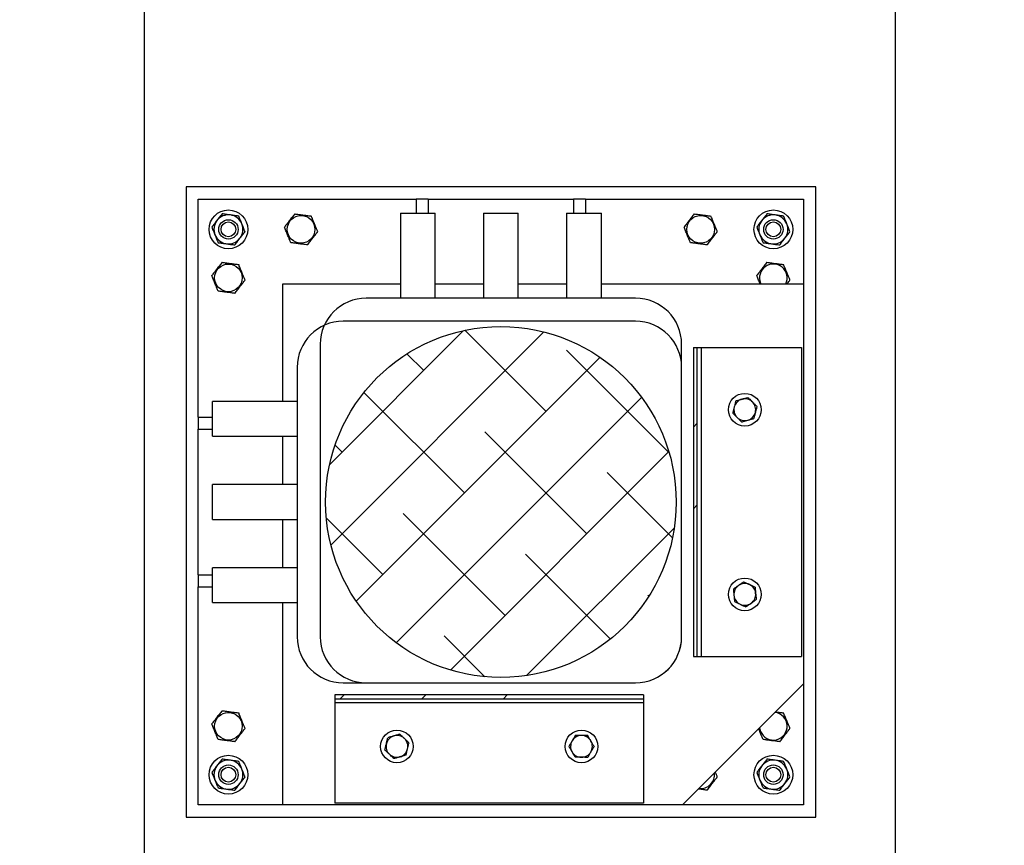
# Model space of a CAD drawing. Header units: millimetres. Extents: x 5 to 589, y 5 to 415.
# Tile 13 of 95: x 256 to 310, y 73 to 118. Entities that reach past the tile are written whole.
import ezdxf

# ---------------------------------------------------------------- set-up
doc = ezdxf.new("R2010")
doc.units = ezdxf.units.MM
doc.layers.add('COTES', color=1, linetype='Continuous')
doc.layers.add('TRAIT-FINS', color=9, linetype='Continuous')
doc.layers.add('TRAIT-FORT', color=4, linetype='Continuous', lineweight=25)
doc.styles.add('SLDTEXTSTYLE0', font='TXT', dxfattribs={"width": 0.75})
doc.dimstyles.new('SLDDIMSTYLE5', dxfattribs={"dimtxt": 3, "dimasz": 2, "dimexe": 0, "dimexo": 0.0625, "dimgap": 0.75, "dimtad": 0, "dimtih": 1, "dimtoh": 1, "dimdec": 1, "dimlfac": 15, "dimrnd": 1e-09, "dimzin": 12, "dimdsep": 46, "dimtxsty": 'SLDTEXTSTYLE0', "dimsah": 1, "dimcen": 0.09, "dimadec": 0, "dimazin": 3, "dimtfac": 1, "dimtdec": 1, "dimtofl": 0, "dimtmove": 0, "dimatfit": 3, "dimfxl": 0, "dimfrac": 2, "dimtolj": 1, "dimtzin": 12, "dimarcsym": 0})
pattern_1 = [(45, (0, 0), (-13.4704, 13.4704), []), (45, (4.49, 0), (-13.4704, 13.4704), []), (45, (8.98, 0), (-13.4704, 13.4704), []), (45, (13.47, 0), (-13.4704, 13.4704), [])]

# ---------------------------------------------------------------- blocks, each defined once
blk = doc.blocks.new('_D_24')
at = {"layer": 'COTES', "color": 1}
for p, q in [((263.025, 28.397), (263.025, 140.178)), ((206.184, 139.178), (263.025, 139.178))]:
    blk.add_line(p, q, dxfattribs=at)
blk.add_solid([(263.025, 139.178), (261.025, 139.678), (261.025, 138.678)], dxfattribs=at)
at = {"layer": 'COTES', "color": 1, "insert": (261.539, 140.178), "char_height": 3, "attachment_point": 1, "rotation": 90, "style": 'SLDTEXTSTYLE0'}
blk.add_mtext('852,6', dxfattribs=at)
blk = doc.blocks.new('_D_25')
at = {"layer": 'COTES', "color": 1}
for p, q in [((304.358, 28.397), (304.358, 140.178)), ((263.025, 139.178), (304.358, 139.178))]:
    blk.add_line(p, q, dxfattribs=at)
blk.add_solid([(304.358, 139.178), (302.358, 139.678), (302.358, 138.678)], dxfattribs=at)
at = {"layer": 'COTES', "color": 1, "insert": (302.872, 140.178), "char_height": 3, "attachment_point": 1, "rotation": 90, "style": 'SLDTEXTSTYLE0'}
blk.add_mtext('1472,6', dxfattribs=at)
blk = doc.blocks.new('_D_26')
at = {"layer": 'COTES', "color": 1}
for p, q in [((323.025, 63.397), (323.025, 140.178)), ((304.358, 139.178), (323.025, 139.178))]:
    blk.add_line(p, q, dxfattribs=at)
blk.add_solid([(323.025, 139.178), (321.025, 139.678), (321.025, 138.678)], dxfattribs=at)
at = {"layer": 'COTES', "color": 1, "insert": (321.539, 140.178), "char_height": 3, "attachment_point": 1, "rotation": 90, "style": 'SLDTEXTSTYLE0'}
blk.add_mtext('1752,6', dxfattribs=at)
blk = doc.blocks.new('_D_27')
at = {"layer": 'COTES', "color": 1}
for p, q in [((351.025, 28.397), (351.025, 140.178)), ((323.025, 139.178), (351.025, 139.178))]:
    blk.add_line(p, q, dxfattribs=at)
blk.add_solid([(351.025, 139.178), (349.025, 139.678), (349.025, 138.678)], dxfattribs=at)
at = {"layer": 'COTES', "color": 1, "insert": (349.539, 140.178), "char_height": 3, "attachment_point": 1, "rotation": 90, "style": 'SLDTEXTSTYLE0'}
blk.add_mtext('2172,6', dxfattribs=at)
blk = doc.blocks.new('_D_29')
at = {"layer": 'COTES', "color": 1}
for p, q in [((198.543, 117.214), (198.543, 62.397)), ((350.025, 62.397), (197.543, 62.397))]:
    blk.add_line(p, q, dxfattribs=at)
blk.add_solid([(198.543, 62.397), (199.043, 64.397), (198.043, 64.397)], dxfattribs=at)
at = {"layer": 'COTES', "color": 1, "insert": (187.568, 63.883), "char_height": 3, "attachment_point": 1, "style": 'SLDTEXTSTYLE0'}
blk.add_mtext('822,3', dxfattribs=at)
blk = doc.blocks.new('_D_30')
at = {"layer": 'COTES', "color": 1}
for p, q in [((198.543, 62.397), (198.543, 27.397)), ((350.025, 27.397), (197.543, 27.397))]:
    blk.add_line(p, q, dxfattribs=at)
blk.add_solid([(198.543, 27.397), (199.043, 29.397), (198.043, 29.397)], dxfattribs=at)
at = {"layer": 'COTES', "color": 1, "insert": (185.352, 28.883), "char_height": 3, "attachment_point": 1, "style": 'SLDTEXTSTYLE0'}
blk.add_mtext('1347,3', dxfattribs=at)
blk = doc.blocks.new('_D_31')
at = {"layer": 'COTES', "color": 1}
for p, q in [((350.025, 130.063), (197.543, 130.063)), ((198.543, 117.214), (198.543, 130.063))]:
    blk.add_line(p, q, dxfattribs=at)
blk.add_solid([(198.543, 130.063), (198.043, 128.063), (199.043, 128.063)], dxfattribs=at)
at = {"layer": 'COTES', "color": 1, "insert": (187.568, 131.549), "char_height": 3, "attachment_point": 1, "style": 'SLDTEXTSTYLE0'}
blk.add_mtext('192,7', dxfattribs=at)

msp = doc.modelspace()

# ---------------------------------------------------------------- hatches: boundary and pattern name
at = {"layer": 'TRAIT-FINS'}
h = msp.add_hatch(dxfattribs=at)
h.set_pattern_fill('ANSI38', color=9, style=0)
edge = h.paths.add_edge_path(flags=0)
edge.add_arc((282.6421, 91.5533), 9.652, 0, 360)
h = msp.add_hatch(dxfattribs=at)
h.set_pattern_fill('ANSI38', color=9, style=0)
edge = h.paths.add_edge_path(flags=0)
edge.add_arc((282.6421, 91.5533), 9.652, 0, 360)
h = msp.add_hatch(dxfattribs=at)
h.set_pattern_fill('DIN 201 acier et fonte', color=9, style=0, pattern_type=2)
h.set_pattern_definition(pattern_1)
h.paths.add_polyline_path([(293.4528, 100.0539), (293.2403, 100.0539), (293.2403, 83.0528), (293.4528, 83.0528)], flags=0)
h = msp.add_hatch(dxfattribs=at)
h.set_pattern_fill('DIN 201 acier et fonte', color=9, style=0, pattern_type=2)
h.set_pattern_definition(pattern_1)
h.paths.add_polyline_path([(290.4992, 80.7258), (290.4992, 80.9383), (273.4981, 80.9383), (273.4981, 80.7258)], flags=0)

# ---------------------------------------------------------------- linework, layer by layer
at = {"layer": 'TRAIT-FORT', "color": 4, "linetype": 'Continuous', "lineweight": 25}
for p, q in [((265.3088, 108.8867), (265.3088, 74.22)), ((299.9755, 108.8867), (265.3088, 108.8867)), ((299.9755, 74.22), (299.9755, 108.8867)), ((265.9755, 96.22), (265.9755, 108.22)), ((265.9755, 108.22), (277.9755, 108.22)), ((278.6421, 108.22), (277.9755, 108.22)), ((277.9755, 108.22), (277.9755, 107.4377)), ((278.6421, 108.22), (286.6421, 108.22)), ((278.6421, 108.22), (278.6421, 107.4377)), ((287.3088, 108.22), (286.6421, 108.22)), ((286.6421, 108.22), (286.6421, 107.4377)), ((287.3088, 108.22), (299.3088, 108.22)), ((287.3088, 108.22), (287.3088, 107.4377)), ((299.3088, 108.22), (299.3088, 103.5533)), ((277.1102, 107.4377), (277.1102, 102.7711)), ((277.1102, 107.4377), (279.0267, 107.4377)), ((279.0267, 102.7711), (279.0267, 107.4377)), ((281.6839, 107.4377), (281.6839, 102.7711)), ((281.6839, 107.4377), (283.6004, 107.4377)), ((283.6004, 102.7711), (283.6004, 107.4377)), ((286.2576, 107.4377), (286.2576, 102.7711)), ((286.2576, 107.4377), (288.1741, 107.4377)), ((288.1741, 102.7711), (288.1741, 107.4377)), ((270.6421, 97.0853), (270.6421, 103.5533)), ((270.6421, 103.5533), (277.1102, 103.5533)), ((279.0267, 103.5533), (281.6839, 103.5533)), ((283.6004, 103.5533), (286.2576, 103.5533)), ((288.1741, 103.5533), (299.3088, 103.5533)), ((296.9391, 103.5979), (296.9591, 103.5533)), ((299.3088, 103.5533), (299.3088, 81.5533)), ((290.0505, 102.7711), (275.2338, 102.7711)), ((290.0511, 101.5017), (273.9644, 101.5017)), ((272.6938, 100.2311), (272.6938, 84.1444)), ((292.5905, 84.1444), (292.5905, 100.2311)), ((293.2403, 100.0539), (293.2403, 83.0528)), ((293.2403, 100.0539), (293.4528, 100.0539)), ((293.4528, 83.0528), (293.4528, 100.0539)), ((293.4528, 100.0539), (293.6653, 100.0539)), ((293.6653, 100.0539), (293.6653, 83.0528)), ((293.6653, 100.0539), (299.1907, 100.0539)), ((299.1907, 100.0539), (299.1907, 83.0528)), ((271.4244, 98.9617), (271.4244, 84.145)), ((292.5911, 84.145), (292.5911, 98.9617)), ((271.4244, 97.0853), (266.7577, 97.0853)), ((266.7577, 95.1688), (266.7577, 97.0853)), ((265.9755, 96.22), (265.9755, 95.5533)), ((265.9755, 96.22), (266.7577, 96.22)), ((265.9755, 87.5533), (265.9755, 95.5533)), ((265.9755, 95.5533), (266.7577, 95.5533)), ((266.7577, 95.1688), (271.4244, 95.1688)), ((270.6421, 92.5116), (270.6421, 95.1688)), ((271.4244, 92.5116), (266.7577, 92.5116)), ((266.7577, 90.5951), (266.7577, 92.5116)), ((266.7577, 90.5951), (271.4244, 90.5951)), ((270.6421, 87.9379), (270.6421, 90.5951)), ((271.4244, 87.9379), (266.7577, 87.9379)), ((266.7577, 86.0214), (266.7577, 87.9379)), ((265.9755, 87.5533), (265.9755, 86.8867)), ((265.9755, 87.5533), (266.7577, 87.5533)), ((265.9755, 74.8867), (265.9755, 86.8867)), ((265.9755, 86.8867), (266.7577, 86.8867)), ((266.7577, 86.0214), (271.4244, 86.0214)), ((270.6421, 74.8867), (270.6421, 86.0214)), ((293.2403, 83.0528), (293.4528, 83.0528)), ((293.4528, 83.0528), (293.6653, 83.0528)), ((293.6653, 83.0528), (299.1907, 83.0528)), ((273.9644, 81.605), (290.0511, 81.605)), ((275.2338, 81.6044), (290.0505, 81.6044)), ((292.6421, 74.8867), (299.3088, 81.5533)), ((299.3088, 81.5533), (299.3088, 74.8867)), ((273.4981, 80.9383), (273.4981, 80.7258)), ((290.4992, 80.9383), (273.4981, 80.9383)), ((290.4992, 80.9383), (290.4992, 80.7258)), ((273.4981, 80.7258), (290.4992, 80.7258)), ((273.4981, 80.7258), (273.4981, 80.5132)), ((290.4992, 80.5132), (273.4981, 80.5132)), ((273.4981, 80.5132), (273.4981, 74.9879)), ((290.4992, 80.7258), (290.4992, 80.5132)), ((290.4992, 80.5132), (290.4992, 74.9879)), ((270.6421, 74.8867), (265.9755, 74.8867)), ((292.6421, 74.8867), (270.6421, 74.8867)), ((290.4992, 74.9879), (273.4981, 74.9879)), ((299.3088, 74.8867), (292.6421, 74.8867)), ((265.3088, 74.22), (299.9755, 74.22))]:
    msp.add_line(p, q, dxfattribs=at)
at = {"layer": 'TRAIT-FORT', "color": 4, "linetype": 'Continuous', "lineweight": 25, "flags": 128}
msp.add_lwpolyline([(296.8873, 79.1318), (296.8989, 79.0614), (296.9391, 78.9312)], dxfattribs=at)
at = {"layer": 'TRAIT-FORT', "color": 4, "linetype": 'Continuous', "lineweight": 25}
for centre, radius in [((267.6421, 106.5533), 1.0667), ((297.6421, 106.5533), 1.0667), ((267.6421, 106.5533), 0.5333), ((267.6421, 106.5533), 0.4067), ((271.6421, 106.5533), 0.76), ((293.6421, 106.5533), 0.76), ((297.6421, 106.5533), 0.5333), ((297.6421, 106.5533), 0.4067), ((267.6421, 103.8867), 0.76), ((282.6421, 91.5533), 9.652), ((296.0703, 96.6333), 0.9), ((296.0703, 86.4733), 0.9), ((267.6421, 79.22), 0.76), ((276.9187, 78.1083), 0.9), ((287.0787, 78.1083), 0.9), ((267.6421, 76.5533), 1.0667), ((297.6421, 76.5533), 1.0667), ((267.6421, 76.5533), 0.5333), ((297.6421, 76.5533), 0.5333), ((267.6421, 76.5533), 0.4067), ((297.6421, 76.5533), 0.4067)]:
    msp.add_circle(centre, radius, dxfattribs=at)
for centre, radius, start, end in [((267.6421, 106.5533), 0.8, 82.33171, 142.33171), ((267.6421, 106.5533), 0.8, 22.33171, 82.33171), ((297.6421, 106.5533), 0.8, 82.33171, 142.33171), ((297.6421, 106.5533), 0.8, 22.33171, 82.33171), ((267.6421, 106.5533), 0.8, 142.33171, 202.33171), ((267.6421, 106.5533), 0.8, 322.33171, 22.33171), ((297.6421, 106.5533), 0.8, 142.33171, 202.33171), ((297.6421, 106.5533), 0.8, 322.33171, 22.33171), ((267.6421, 106.5533), 0.8, 202.33171, 262.33171), ((297.6421, 106.5533), 0.8, 202.33171, 262.33171), ((267.6421, 106.5533), 0.8, 262.33171, 322.33171), ((297.6421, 106.5533), 0.8, 262.33171, 322.33171), ((297.6421, 103.8867), 0.76, 333.98563, 202.33171), ((275.2338, 100.2311), 2.54, 90, 180), ((290.0505, 100.2311), 2.54, 360, 90), ((273.9644, 98.9617), 2.54, 90, 180), ((290.0511, 98.9617), 2.54, 0, 90), ((296.0703, 96.6333), 0.6, 105.38135, 165.38135), ((296.0703, 96.6333), 0.6, 45.38135, 105.38135), ((296.0703, 96.6333), 0.6, 345.38135, 45.38135), ((296.0703, 96.6333), 0.6, 165.38135, 225.38135), ((296.0703, 96.6333), 0.6, 225.38135, 285.38135), ((296.0703, 96.6333), 0.6, 285.38135, 345.38135), ((296.0703, 86.4733), 0.6, 125.21282, 185.21282), ((296.0703, 86.4733), 0.6, 65.21282, 125.21282), ((296.0703, 86.4733), 0.6, 5.21282, 65.21282), ((296.0703, 86.4733), 0.6, 185.21282, 245.21282), ((296.0703, 86.4733), 0.6, 305.21282, 5.21282), ((296.0703, 86.4733), 0.6, 245.21282, 305.21282), ((273.9644, 84.145), 2.54, 180, 270), ((275.2338, 84.1444), 2.54, 180, 270), ((290.0505, 84.1444), 2.54, 270, 360), ((290.0511, 84.145), 2.54, 270, 0), ((297.6421, 79.22), 0.76, 202.33171, 83.33579), ((276.9187, 78.1083), 0.6, 106.39284, 166.39284), ((276.9187, 78.1083), 0.6, 46.39284, 106.39284), ((287.0787, 78.1083), 0.6, 89.73493, 149.73493), ((287.0787, 78.1083), 0.6, 29.73493, 89.73493), ((276.9187, 78.1083), 0.6, 166.39284, 226.39284), ((276.9187, 78.1083), 0.6, 346.39284, 46.39284), ((287.0787, 78.1083), 0.6, 149.73493, 209.73493), ((287.0787, 78.1083), 0.6, 329.73493, 29.73493), ((276.9187, 78.1083), 0.6, 226.39284, 286.39284), ((276.9187, 78.1083), 0.6, 286.39284, 346.39284), ((287.0787, 78.1083), 0.6, 209.73493, 269.73493), ((287.0787, 78.1083), 0.6, 269.73493, 329.73493), ((267.6421, 76.5533), 0.8, 142.33171, 202.33171), ((267.6421, 76.5533), 0.8, 82.33171, 142.33171), ((267.6421, 76.5533), 0.8, 22.33171, 82.33171), ((297.6421, 76.5533), 0.8, 142.33171, 202.33171), ((297.6421, 76.5533), 0.8, 82.33171, 142.33171), ((297.6421, 76.5533), 0.8, 22.33171, 82.33171), ((267.6421, 76.5533), 0.8, 322.33171, 22.33171), ((293.6421, 76.5533), 0.76, 263.33579, 6.66421), ((297.6421, 76.5533), 0.8, 322.33171, 22.33171), ((267.6421, 76.5533), 0.8, 202.33171, 262.33171), ((267.6421, 76.5533), 0.8, 262.33171, 322.33171), ((297.6421, 76.5533), 0.8, 202.33171, 262.33171), ((297.6421, 76.5533), 0.8, 262.33171, 322.33171)]:
    msp.add_arc(centre, radius, start, end, dxfattribs=at)
for points, knots in [([(267.2911, 107.4078), (267.2679, 107.3777), (267.2214, 107.3175), (267.1511, 107.2264), (267.0802, 107.1345), (267.0327, 107.073), (267.0089, 107.0422)], [0, 0, 0, 0, 0.2488901, 0.4981338, 0.7487594, 1, 1, 1, 1]), ([(267.7489, 107.3462), (267.7107, 107.3513), (267.6343, 107.3616), (267.5197, 107.377), (267.4052, 107.3925), (267.3292, 107.4027), (267.2911, 107.4078)], [0, 0, 0, 0, 0.2486221, 0.4978734, 0.748733, 1, 1, 1, 1]), ([(268.2066, 107.2845), (268.169, 107.2896), (268.0936, 107.2998), (267.9795, 107.3151), (267.8645, 107.3306), (267.7875, 107.341), (267.7489, 107.3462)], [0, 0, 0, 0, 0.2488901, 0.4981338, 0.7487594, 1, 1, 1, 1]), ([(271.2911, 107.4078), (271.2422, 107.3443), (271.1431, 107.216), (270.9963, 107.0259), (270.8561, 106.8442), (270.77, 106.7328), (270.7266, 106.6766)], [0, 0, 0, 0, 0.26460747, 0.534953, 0.76534584, 1, 1, 1, 1]), ([(271.2911, 107.4078), (271.3706, 107.3971), (271.5313, 107.3755), (271.7693, 107.3434), (271.9968, 107.3128), (272.1363, 107.294), (272.2066, 107.2845)], [0, 0, 0, 0, 0.2646075, 0.534953, 0.7653458, 1, 1, 1, 1]), ([(293.2911, 107.4078), (293.2422, 107.3443), (293.1431, 107.216), (292.9963, 107.0259), (292.8561, 106.8442), (292.77, 106.7328), (292.7266, 106.6766)], [0, 0, 0, 0, 0.26460747, 0.534953, 0.76534584, 1, 1, 1, 1]), ([(293.2911, 107.4078), (293.3706, 107.3971), (293.5313, 107.3755), (293.7693, 107.3434), (293.9968, 107.3128), (294.1363, 107.294), (294.2066, 107.2845)], [0, 0, 0, 0, 0.2646075, 0.534953, 0.7653458, 1, 1, 1, 1]), ([(297.2911, 107.4078), (297.2679, 107.3777), (297.2214, 107.3175), (297.1511, 107.2264), (297.0802, 107.1345), (297.0327, 107.073), (297.0089, 107.0422)], [0, 0, 0, 0, 0.2488901, 0.4981338, 0.7487594, 1, 1, 1, 1]), ([(297.7489, 107.3462), (297.7107, 107.3513), (297.6343, 107.3616), (297.5197, 107.377), (297.4052, 107.3925), (297.3292, 107.4027), (297.2911, 107.4078)], [0, 0, 0, 0, 0.2486221, 0.4978734, 0.748733, 1, 1, 1, 1]), ([(298.2066, 107.2845), (298.169, 107.2896), (298.0936, 107.2998), (297.9795, 107.3151), (297.8645, 107.3306), (297.7875, 107.341), (297.7489, 107.3462)], [0, 0, 0, 0, 0.2488901, 0.4981338, 0.7487594, 1, 1, 1, 1]), ([(267.0089, 107.0422), (266.9854, 107.0117), (266.9382, 106.9507), (266.8676, 106.8591), (266.797, 106.7677), (266.7501, 106.707), (266.7266, 106.6766)], [0, 0, 0, 0, 0.2486221, 0.4978734, 0.748733, 1, 1, 1, 1]), ([(268.3821, 106.8573), (268.3675, 106.8929), (268.3382, 106.9643), (268.2943, 107.0712), (268.2504, 107.1781), (268.2212, 107.2491), (268.2066, 107.2845)], [0, 0, 0, 0, 0.2486221, 0.4978734, 0.748733, 1, 1, 1, 1]), ([(268.5576, 106.4301), (268.5432, 106.4652), (268.5143, 106.5356), (268.4706, 106.6421), (268.4265, 106.7494), (268.3969, 106.8213), (268.3821, 106.8573)], [0, 0, 0, 0, 0.2488901, 0.4981338, 0.7487594, 1, 1, 1, 1]), ([(272.5576, 106.4301), (272.5467, 106.4568), (272.5247, 106.5104), (272.4911, 106.592), (272.4571, 106.6748), (272.4194, 106.7667), (272.3779, 106.8678), (272.3326, 106.978), (272.2872, 107.0885), (272.2451, 107.191), (272.2184, 107.2559), (272.2066, 107.2845)], [0, 0, 0, 0, 0.0959759, 0.1921303, 0.2889837, 0.386155, 0.511758, 0.6382621, 0.7673312, 0.8971208, 1, 1, 1, 1]), ([(294.5576, 106.4301), (294.5467, 106.4568), (294.5247, 106.5104), (294.4911, 106.592), (294.4571, 106.6748), (294.4194, 106.7667), (294.3779, 106.8678), (294.3326, 106.978), (294.2872, 107.0885), (294.2451, 107.191), (294.2184, 107.2559), (294.2066, 107.2845)], [0, 0, 0, 0, 0.0959759, 0.1921303, 0.2889837, 0.386155, 0.511758, 0.6382621, 0.7673312, 0.8971208, 1, 1, 1, 1]), ([(297.0089, 107.0422), (296.9854, 107.0117), (296.9382, 106.9507), (296.8676, 106.8591), (296.797, 106.7677), (296.7501, 106.707), (296.7266, 106.6766)], [0, 0, 0, 0, 0.2486221, 0.4978734, 0.748733, 1, 1, 1, 1]), ([(298.3821, 106.8573), (298.3675, 106.8929), (298.3382, 106.9643), (298.2943, 107.0712), (298.2504, 107.1781), (298.2212, 107.2491), (298.2066, 107.2845)], [0, 0, 0, 0, 0.2486221, 0.4978734, 0.748733, 1, 1, 1, 1]), ([(298.5576, 106.4301), (298.5432, 106.4652), (298.5143, 106.5356), (298.4706, 106.6421), (298.4265, 106.7494), (298.3969, 106.8213), (298.3821, 106.8573)], [0, 0, 0, 0, 0.2488901, 0.4981338, 0.7487594, 1, 1, 1, 1]), ([(266.7266, 106.6766), (266.7411, 106.6414), (266.77, 106.5711), (266.8137, 106.4646), (266.8578, 106.3573), (266.8874, 106.2854), (266.9021, 106.2494)], [0, 0, 0, 0, 0.24889008, 0.4981338, 0.74875944, 1, 1, 1, 1]), ([(266.9021, 106.2494), (266.9168, 106.2137), (266.9461, 106.1424), (266.99, 106.0354), (267.0339, 105.9285), (267.0631, 105.8576), (267.0776, 105.8221)], [0, 0, 0, 0, 0.2486221, 0.4978734, 0.748733, 1, 1, 1, 1]), ([(268.2754, 106.0645), (268.2989, 106.0949), (268.3461, 106.156), (268.4167, 106.2475), (268.4873, 106.339), (268.5342, 106.3997), (268.5576, 106.4301)], [0, 0, 0, 0, 0.2486221, 0.4978734, 0.748733, 1, 1, 1, 1]), ([(271.0776, 105.8221), (271.0667, 105.8489), (271.0447, 105.9024), (271.0111, 105.9841), (270.9771, 106.0668), (270.9394, 106.1588), (270.8979, 106.2598), (270.8526, 106.37), (270.8072, 106.4806), (270.7651, 106.5831), (270.7384, 106.6479), (270.7266, 106.6766)], [0, 0, 0, 0, 0.0959759, 0.1921303, 0.2889837, 0.386155, 0.511758, 0.6382621, 0.7673312, 0.8971208, 1, 1, 1, 1]), ([(271.9931, 105.6989), (272.0421, 105.7623), (272.1412, 105.8906), (272.288, 106.0807), (272.4282, 106.2625), (272.5143, 106.3739), (272.5576, 106.4301)], [0, 0, 0, 0, 0.2646075, 0.534953, 0.7653458, 1, 1, 1, 1]), ([(293.0776, 105.8221), (293.0667, 105.8489), (293.0447, 105.9024), (293.0111, 105.9841), (292.9771, 106.0668), (292.9394, 106.1588), (292.8979, 106.2598), (292.8526, 106.37), (292.8072, 106.4806), (292.7651, 106.5831), (292.7384, 106.6479), (292.7266, 106.6766)], [0, 0, 0, 0, 0.0959759, 0.1921303, 0.2889837, 0.386155, 0.511758, 0.6382621, 0.7673312, 0.8971208, 1, 1, 1, 1]), ([(293.9931, 105.6989), (294.0421, 105.7623), (294.1412, 105.8906), (294.288, 106.0807), (294.4282, 106.2625), (294.5143, 106.3739), (294.5576, 106.4301)], [0, 0, 0, 0, 0.2646075, 0.534953, 0.7653458, 1, 1, 1, 1]), ([(296.7266, 106.6766), (296.7411, 106.6414), (296.77, 106.5711), (296.8137, 106.4646), (296.8578, 106.3573), (296.8874, 106.2854), (296.9021, 106.2494)], [0, 0, 0, 0, 0.24889008, 0.4981338, 0.74875944, 1, 1, 1, 1]), ([(296.9021, 106.2494), (296.9168, 106.2137), (296.9461, 106.1424), (296.99, 106.0354), (297.0339, 105.9285), (297.0631, 105.8576), (297.0776, 105.8221)], [0, 0, 0, 0, 0.2486221, 0.4978734, 0.748733, 1, 1, 1, 1]), ([(298.2754, 106.0645), (298.2989, 106.0949), (298.3461, 106.156), (298.4167, 106.2475), (298.4873, 106.339), (298.5342, 106.3997), (298.5576, 106.4301)], [0, 0, 0, 0, 0.2486221, 0.4978734, 0.748733, 1, 1, 1, 1]), ([(267.0776, 105.8221), (267.1153, 105.8171), (267.1907, 105.8069), (267.3048, 105.7915), (267.4198, 105.7761), (267.4968, 105.7657), (267.5354, 105.7605)], [0, 0, 0, 0, 0.2488901, 0.4981338, 0.7487594, 1, 1, 1, 1]), ([(267.5354, 105.7605), (267.5736, 105.7554), (267.65, 105.7451), (267.7646, 105.7296), (267.8791, 105.7142), (267.9551, 105.704), (267.9931, 105.6989)], [0, 0, 0, 0, 0.2486221, 0.4978734, 0.748733, 1, 1, 1, 1]), ([(267.9931, 105.6989), (268.0164, 105.7289), (268.0629, 105.7891), (268.1332, 105.8803), (268.2041, 105.9721), (268.2516, 106.0337), (268.2754, 106.0645)], [0, 0, 0, 0, 0.2488901, 0.4981338, 0.7487594, 1, 1, 1, 1]), ([(271.9931, 105.6989), (271.9137, 105.7096), (271.753, 105.7312), (271.515, 105.7632), (271.2875, 105.7939), (271.148, 105.8126), (271.0776, 105.8221)], [0, 0, 0, 0, 0.26460747, 0.534953, 0.76534584, 1, 1, 1, 1]), ([(293.9931, 105.6989), (293.9137, 105.7096), (293.753, 105.7312), (293.515, 105.7632), (293.2875, 105.7939), (293.148, 105.8126), (293.0776, 105.8221)], [0, 0, 0, 0, 0.26460747, 0.534953, 0.76534584, 1, 1, 1, 1]), ([(297.0776, 105.8221), (297.1153, 105.8171), (297.1907, 105.8069), (297.3048, 105.7915), (297.4198, 105.7761), (297.4968, 105.7657), (297.5354, 105.7605)], [0, 0, 0, 0, 0.2488901, 0.4981338, 0.7487594, 1, 1, 1, 1]), ([(297.5354, 105.7605), (297.5736, 105.7554), (297.65, 105.7451), (297.7646, 105.7296), (297.8791, 105.7142), (297.9551, 105.704), (297.9931, 105.6989)], [0, 0, 0, 0, 0.2486221, 0.4978734, 0.748733, 1, 1, 1, 1]), ([(297.9931, 105.6989), (298.0164, 105.7289), (298.0629, 105.7891), (298.1332, 105.8803), (298.2041, 105.9721), (298.2516, 106.0337), (298.2754, 106.0645)], [0, 0, 0, 0, 0.2488901, 0.4981338, 0.7487594, 1, 1, 1, 1]), ([(267.2911, 104.7411), (267.2422, 104.6777), (267.1431, 104.5494), (266.9963, 104.3593), (266.8561, 104.1776), (266.77, 104.0661), (266.7266, 104.0099)], [0, 0, 0, 0, 0.26460747, 0.534953, 0.76534584, 1, 1, 1, 1]), ([(267.2911, 104.7411), (267.3706, 104.7304), (267.5313, 104.7088), (267.7693, 104.6768), (267.9968, 104.6461), (268.1363, 104.6274), (268.2066, 104.6179)], [0, 0, 0, 0, 0.2646075, 0.534953, 0.7653458, 1, 1, 1, 1]), ([(268.5576, 103.7634), (268.5467, 103.7902), (268.5247, 103.8437), (268.4911, 103.9254), (268.4571, 104.0081), (268.4194, 104.1001), (268.3779, 104.2011), (268.3326, 104.3113), (268.2872, 104.4218), (268.2451, 104.5243), (268.2184, 104.5892), (268.2066, 104.6179)], [0, 0, 0, 0, 0.0959759, 0.1921303, 0.2889837, 0.386155, 0.511758, 0.6382621, 0.7673312, 0.8971208, 1, 1, 1, 1]), ([(297.2911, 104.7411), (297.2422, 104.6777), (297.1431, 104.5494), (296.9963, 104.3593), (296.8561, 104.1776), (296.77, 104.0661), (296.7266, 104.0099)], [0, 0, 0, 0, 0.26460747, 0.534953, 0.76534584, 1, 1, 1, 1]), ([(297.2911, 104.7411), (297.3706, 104.7304), (297.5313, 104.7088), (297.7693, 104.6768), (297.9968, 104.6461), (298.1363, 104.6274), (298.2066, 104.6179)], [0, 0, 0, 0, 0.2646075, 0.534953, 0.7653458, 1, 1, 1, 1]), ([(298.5576, 103.7634), (298.5467, 103.7902), (298.5247, 103.8437), (298.4911, 103.9254), (298.4571, 104.0081), (298.4194, 104.1001), (298.3779, 104.2011), (298.3326, 104.3113), (298.2872, 104.4218), (298.2451, 104.5243), (298.2184, 104.5892), (298.2066, 104.6179)], [0, 0, 0, 0, 0.0959759, 0.1921303, 0.2889837, 0.386155, 0.511758, 0.6382621, 0.7673312, 0.8971208, 1, 1, 1, 1]), ([(267.0776, 103.1555), (267.0667, 103.1822), (267.0447, 103.2357), (267.0111, 103.3174), (266.9771, 103.4002), (266.9394, 103.4921), (266.8979, 103.5932), (266.8526, 103.7034), (266.8072, 103.8139), (266.7651, 103.9164), (266.7384, 103.9813), (266.7266, 104.0099)], [0, 0, 0, 0, 0.0959759, 0.1921303, 0.2889837, 0.386155, 0.511758, 0.6382621, 0.7673312, 0.8971208, 1, 1, 1, 1]), ([(267.9931, 103.0322), (268.0421, 103.0957), (268.1412, 103.224), (268.288, 103.4141), (268.4282, 103.5958), (268.5143, 103.7072), (268.5576, 103.7634)], [0, 0, 0, 0, 0.2646075, 0.534953, 0.7653458, 1, 1, 1, 1]), ([(296.9142, 103.5533), (296.9088, 103.5665), (296.8884, 103.6163), (296.8526, 103.7034), (296.8072, 103.8139), (296.7651, 103.9164), (296.7384, 103.9813), (296.7266, 104.0099)], [0, 0, 0, 0, 0.085453, 0.3224133, 0.5641781, 0.8072927, 1, 1, 1, 1]), ([(298.3955, 103.5533), (298.4059, 103.5669), (298.461, 103.6383), (298.5144, 103.7074), (298.5576, 103.7634)], [0, 0, 0, 0, 0.1896347, 1, 1, 1, 1]), ([(267.9931, 103.0322), (267.9137, 103.0429), (267.753, 103.0645), (267.515, 103.0966), (267.2875, 103.1272), (267.148, 103.146), (267.0776, 103.1555)], [0, 0, 0, 0, 0.26460747, 0.534953, 0.76534584, 1, 1, 1, 1]), ([(295.5771, 97.12), (295.5701, 97.0929), (295.5559, 97.0387), (295.5342, 96.9555), (295.5121, 96.8707), (295.4972, 96.8135), (295.4897, 96.7848)], [0, 0, 0, 0, 0.24726861, 0.49536257, 0.74687401, 1, 1, 1, 1]), ([(295.5771, 97.12), (295.6041, 97.1274), (295.6581, 97.1422), (295.741, 97.165), (295.8255, 97.1883), (295.8825, 97.204), (295.9111, 97.2118)], [0, 0, 0, 0, 0.24726861, 0.49536257, 0.74687401, 1, 1, 1, 1]), ([(295.9111, 97.2118), (295.9191, 97.214), (295.9529, 97.2233), (296.0129, 97.2398), (296.0907, 97.2613), (296.1684, 97.2826), (296.2195, 97.2967), (296.2451, 97.3037)], [0, 0, 0, 0, 0.0700556, 0.2998126, 0.5308313, 0.7650256, 1, 1, 1, 1]), ([(296.2451, 97.3037), (296.253, 97.296), (296.2686, 97.2806), (296.3167, 97.2332), (296.3907, 97.1601), (296.4579, 97.0938), (296.4917, 97.0604)], [0, 0, 0, 0, 0.09738628, 0.19481311, 0.59466864, 1, 1, 1, 1]), ([(296.4917, 97.0604), (296.51, 97.0424), (296.5445, 97.0084), (296.5949, 96.9586), (296.643, 96.9111), (296.6909, 96.8639), (296.7225, 96.8327), (296.7383, 96.8171)], [0, 0, 0, 0, 0.21908612, 0.41283615, 0.60727282, 0.8034231, 1, 1, 1, 1]), ([(295.4897, 96.7848), (295.4876, 96.7768), (295.4788, 96.7428), (295.4631, 96.6827), (295.4427, 96.6045), (295.4224, 96.5266), (295.409, 96.4753), (295.4023, 96.4496)], [0, 0, 0, 0, 0.0700556, 0.2998126, 0.5308313, 0.7650256, 1, 1, 1, 1]), ([(296.7383, 96.8171), (296.7312, 96.79), (296.7171, 96.7358), (296.6954, 96.6527), (296.6733, 96.5679), (296.6583, 96.5106), (296.6509, 96.4819)], [0, 0, 0, 0, 0.2472686, 0.4953626, 0.746874, 1, 1, 1, 1]), ([(295.4023, 96.4496), (295.4179, 96.4341), (295.4497, 96.4028), (295.4982, 96.355), (295.5478, 96.306), (295.5981, 96.2564), (295.6319, 96.223), (295.6489, 96.2063)], [0, 0, 0, 0, 0.1947331, 0.3943865, 0.5945898, 0.7968571, 1, 1, 1, 1]), ([(295.6489, 96.2063), (295.6671, 96.1882), (295.7016, 96.1542), (295.752, 96.1045), (295.8001, 96.057), (295.848, 96.0097), (295.8796, 95.9785), (295.8954, 95.9629)], [0, 0, 0, 0, 0.2190861, 0.4128361, 0.6072728, 0.8034231, 1, 1, 1, 1]), ([(295.8954, 95.9629), (295.9224, 95.9704), (295.9764, 95.9852), (296.0593, 96.008), (296.1438, 96.0313), (296.2008, 96.047), (296.2294, 96.0548)], [0, 0, 0, 0, 0.2472686, 0.4953626, 0.746874, 1, 1, 1, 1]), ([(296.2294, 96.0548), (296.2373, 96.057), (296.2712, 96.0663), (296.3312, 96.0828), (296.409, 96.1042), (296.4867, 96.1256), (296.5378, 96.1397), (296.5634, 96.1467)], [0, 0, 0, 0, 0.0700556, 0.2998126, 0.5308313, 0.7650256, 1, 1, 1, 1]), ([(296.6509, 96.4819), (296.6488, 96.474), (296.6399, 96.44), (296.6242, 96.3798), (296.6038, 96.3017), (296.5835, 96.2237), (296.5701, 96.1724), (296.5634, 96.1467)], [0, 0, 0, 0, 0.0700556, 0.2998126, 0.5308313, 0.7650256, 1, 1, 1, 1]), ([(295.7243, 86.9635), (295.7176, 86.9588), (295.6889, 86.9385), (295.6381, 86.9027), (295.5721, 86.8561), (295.5063, 86.8097), (295.463, 86.7791), (295.4413, 86.7638)], [0, 0, 0, 0, 0.0700556, 0.2998126, 0.5308313, 0.7650256, 1, 1, 1, 1]), ([(295.4413, 86.7638), (295.4433, 86.7419), (295.4473, 86.6975), (295.4535, 86.6297), (295.4599, 86.5603), (295.4663, 86.4899), (295.4706, 86.4425), (295.4728, 86.4188)], [0, 0, 0, 0, 0.19473307, 0.39438654, 0.59458983, 0.79685711, 1, 1, 1, 1]), ([(296.0073, 87.1633), (295.9845, 87.1472), (295.9387, 87.1149), (295.8685, 87.0653), (295.7969, 87.0148), (295.7486, 86.9807), (295.7243, 86.9635)], [0, 0, 0, 0, 0.2472686, 0.4953626, 0.746874, 1, 1, 1, 1]), ([(296.0073, 87.1633), (296.0327, 87.1516), (296.0836, 87.1281), (296.1616, 87.092), (296.2412, 87.0553), (296.2949, 87.0305), (296.3218, 87.0181)], [0, 0, 0, 0, 0.2472686, 0.4953626, 0.746874, 1, 1, 1, 1]), ([(296.3218, 87.0181), (296.3293, 87.0146), (296.3612, 86.9999), (296.4176, 86.9738), (296.491, 86.94), (296.564, 86.9062), (296.6122, 86.884), (296.6363, 86.8728)], [0, 0, 0, 0, 0.0700556, 0.2998126, 0.5308313, 0.7650256, 1, 1, 1, 1]), ([(296.6363, 86.8728), (296.6373, 86.8619), (296.6393, 86.84), (296.6455, 86.7728), (296.6549, 86.6692), (296.6635, 86.5752), (296.6678, 86.5278)], [0, 0, 0, 0, 0.09738628, 0.19481311, 0.59466864, 1, 1, 1, 1]), ([(295.4728, 86.4188), (295.4751, 86.3932), (295.4795, 86.345), (295.4859, 86.2745), (295.4921, 86.2072), (295.4982, 86.1402), (295.5022, 86.096), (295.5042, 86.0738)], [0, 0, 0, 0, 0.2190861, 0.4128361, 0.6072728, 0.8034231, 1, 1, 1, 1]), ([(296.6678, 86.5278), (296.6701, 86.5023), (296.6745, 86.4541), (296.681, 86.3835), (296.6871, 86.3162), (296.6932, 86.2492), (296.6973, 86.205), (296.6993, 86.1829)], [0, 0, 0, 0, 0.2190861, 0.4128361, 0.6072728, 0.8034231, 1, 1, 1, 1]), ([(295.5042, 86.0738), (295.5296, 86.0621), (295.5805, 86.0386), (295.6585, 86.0026), (295.7381, 85.9659), (295.7918, 85.9411), (295.8187, 85.9286)], [0, 0, 0, 0, 0.2472686, 0.4953626, 0.746874, 1, 1, 1, 1]), ([(295.8187, 85.9286), (295.8262, 85.9252), (295.8581, 85.9104), (295.9145, 85.8844), (295.9879, 85.8505), (296.0609, 85.8168), (296.1091, 85.7945), (296.1332, 85.7834)], [0, 0, 0, 0, 0.0700556, 0.2998126, 0.5308313, 0.7650256, 1, 1, 1, 1]), ([(296.4163, 85.9831), (296.4095, 85.9784), (296.3808, 85.9581), (296.33, 85.9223), (296.2641, 85.8757), (296.1983, 85.8293), (296.1549, 85.7987), (296.1332, 85.7834)], [0, 0, 0, 0, 0.0700556, 0.2998126, 0.5308313, 0.7650256, 1, 1, 1, 1]), ([(296.6993, 86.1829), (296.6764, 86.1667), (296.6307, 86.1344), (296.5604, 86.0849), (296.4888, 86.0344), (296.4405, 86.0002), (296.4163, 85.9831)], [0, 0, 0, 0, 0.2472686, 0.4953626, 0.746874, 1, 1, 1, 1]), ([(267.2911, 80.0745), (267.2422, 80.011), (267.1431, 79.8827), (266.9963, 79.6926), (266.8561, 79.5109), (266.77, 79.3995), (266.7266, 79.3433)], [0, 0, 0, 0, 0.26460747, 0.534953, 0.76534584, 1, 1, 1, 1]), ([(267.2911, 80.0745), (267.3706, 80.0638), (267.5313, 80.0422), (267.7693, 80.0101), (267.9968, 79.9795), (268.1363, 79.9607), (268.2066, 79.9512)], [0, 0, 0, 0, 0.2646075, 0.534953, 0.7653458, 1, 1, 1, 1]), ([(268.5576, 79.0967), (268.5467, 79.1235), (268.5247, 79.177), (268.4911, 79.2587), (268.4571, 79.3415), (268.4194, 79.4334), (268.3779, 79.5344), (268.3326, 79.6446), (268.2872, 79.7552), (268.2451, 79.8577), (268.2184, 79.9225), (268.2066, 79.9512)], [0, 0, 0, 0, 0.0959759, 0.1921303, 0.2889837, 0.386155, 0.511758, 0.6382621, 0.7673312, 0.8971208, 1, 1, 1, 1]), ([(297.766, 80.0105), (297.7712, 80.0099), (297.8475, 79.9996), (297.9969, 79.9795), (298.1363, 79.9607), (298.2066, 79.9512)], [0, 0, 0, 0, 0.0345712, 0.5128624, 1, 1, 1, 1]), ([(298.5576, 79.0967), (298.5467, 79.1235), (298.5247, 79.177), (298.4911, 79.2587), (298.4571, 79.3415), (298.4194, 79.4334), (298.3779, 79.5344), (298.3326, 79.6446), (298.2872, 79.7552), (298.2451, 79.8577), (298.2184, 79.9225), (298.2066, 79.9512)], [0, 0, 0, 0, 0.0959759, 0.1921303, 0.2889837, 0.386155, 0.511758, 0.6382621, 0.7673312, 0.8971208, 1, 1, 1, 1]), ([(267.0776, 78.4888), (267.0667, 78.5155), (267.0447, 78.5691), (267.0111, 78.6507), (266.9771, 78.7335), (266.9394, 78.8254), (266.8979, 78.9265), (266.8526, 79.0367), (266.8072, 79.1472), (266.7651, 79.2497), (266.7384, 79.3146), (266.7266, 79.3433)], [0, 0, 0, 0, 0.0959759, 0.1921303, 0.2889837, 0.386155, 0.511758, 0.6382621, 0.7673312, 0.8971208, 1, 1, 1, 1]), ([(267.9931, 78.3655), (268.0421, 78.429), (268.1412, 78.5573), (268.288, 78.7474), (268.4282, 78.9291), (268.5143, 79.0405), (268.5576, 79.0967)], [0, 0, 0, 0, 0.2646075, 0.534953, 0.7653458, 1, 1, 1, 1]), ([(276.7493, 78.6839), (276.7415, 78.6816), (276.7078, 78.6716), (276.6481, 78.6541), (276.5706, 78.6313), (276.4934, 78.6086), (276.4425, 78.5936), (276.417, 78.5861)], [0, 0, 0, 0, 0.0700556, 0.2998126, 0.5308313, 0.7650256, 1, 1, 1, 1]), ([(277.0817, 78.7816), (277.0549, 78.7738), (277.0011, 78.7579), (276.9186, 78.7337), (276.8346, 78.709), (276.7778, 78.6923), (276.7493, 78.6839)], [0, 0, 0, 0, 0.24726861, 0.49536257, 0.74687401, 1, 1, 1, 1]), ([(277.3325, 78.5427), (277.3139, 78.5604), (277.2789, 78.5938), (277.2276, 78.6427), (277.1786, 78.6893), (277.1299, 78.7357), (277.0978, 78.7663), (277.0817, 78.7816)], [0, 0, 0, 0, 0.2190861, 0.4128361, 0.6072728, 0.8034231, 1, 1, 1, 1]), ([(286.7351, 78.7099), (286.721, 78.6857), (286.6927, 78.6373), (286.6494, 78.5631), (286.6052, 78.4874), (286.5754, 78.4363), (286.5605, 78.4107)], [0, 0, 0, 0, 0.2472686, 0.4953626, 0.746874, 1, 1, 1, 1]), ([(287.0815, 78.7083), (287.0558, 78.7084), (287.0074, 78.7086), (286.9365, 78.7089), (286.8689, 78.7092), (286.8016, 78.7096), (286.7573, 78.7098), (286.7351, 78.7099)], [0, 0, 0, 0, 0.21908612, 0.41283615, 0.60727282, 0.8034231, 1, 1, 1, 1]), ([(287.4279, 78.7067), (287.4059, 78.7068), (287.3613, 78.707), (287.2932, 78.7073), (287.2235, 78.7076), (287.1528, 78.7079), (287.1053, 78.7082), (287.0815, 78.7083)], [0, 0, 0, 0, 0.1947331, 0.3943865, 0.5945898, 0.7968571, 1, 1, 1, 1]), ([(287.5997, 78.4059), (287.5956, 78.413), (287.5782, 78.4435), (287.5473, 78.4975), (287.5073, 78.5676), (287.4674, 78.6375), (287.441, 78.6836), (287.4279, 78.7067)], [0, 0, 0, 0, 0.07005562, 0.29981264, 0.53083129, 0.76502558, 1, 1, 1, 1]), ([(297.0776, 78.4888), (297.0667, 78.5155), (297.0447, 78.5691), (297.0111, 78.6507), (296.9771, 78.7335), (296.9394, 78.8254), (296.8979, 78.9264), (296.8618, 79.0142), (296.841, 79.065), (296.835, 79.0795)], [0, 0, 0, 0, 0.1392794, 0.2788177, 0.4193706, 0.5603847, 0.7426586, 0.9262403, 1, 1, 1, 1]), ([(297.9931, 78.3655), (298.0421, 78.429), (298.1412, 78.5573), (298.288, 78.7474), (298.4282, 78.9291), (298.5143, 79.0405), (298.5576, 79.0967)], [0, 0, 0, 0, 0.2646075, 0.534953, 0.7653458, 1, 1, 1, 1]), ([(267.9931, 78.3655), (267.9137, 78.3762), (267.753, 78.3979), (267.515, 78.4299), (267.2875, 78.4605), (267.148, 78.4793), (267.0776, 78.4888)], [0, 0, 0, 0, 0.26460747, 0.534953, 0.76534584, 1, 1, 1, 1]), ([(276.254, 77.9127), (276.2606, 77.9399), (276.2738, 77.9944), (276.294, 78.0779), (276.3146, 78.1631), (276.3285, 78.2206), (276.3355, 78.2494)], [0, 0, 0, 0, 0.2472686, 0.4953626, 0.746874, 1, 1, 1, 1]), ([(276.3355, 78.2494), (276.3375, 78.2574), (276.3457, 78.2916), (276.3604, 78.352), (276.3793, 78.4305), (276.3983, 78.5087), (276.4108, 78.5603), (276.417, 78.5861)], [0, 0, 0, 0, 0.0700556, 0.2998126, 0.5308313, 0.7650256, 1, 1, 1, 1]), ([(277.5833, 78.3038), (277.5674, 78.319), (277.5351, 78.3497), (277.4858, 78.3967), (277.4353, 78.4448), (277.3842, 78.4935), (277.3498, 78.5263), (277.3325, 78.5427)], [0, 0, 0, 0, 0.1947331, 0.3943865, 0.5945898, 0.7968571, 1, 1, 1, 1]), ([(277.5018, 77.9671), (277.5038, 77.9751), (277.512, 78.0093), (277.5267, 78.0697), (277.5457, 78.1482), (277.5646, 78.2264), (277.5771, 78.278), (277.5833, 78.3038)], [0, 0, 0, 0, 0.0700556, 0.2998126, 0.5308313, 0.7650256, 1, 1, 1, 1]), ([(286.5605, 78.4107), (286.5563, 78.4036), (286.5386, 78.3732), (286.5073, 78.3195), (286.4666, 78.2498), (286.426, 78.1802), (286.3993, 78.1344), (286.3859, 78.1115)], [0, 0, 0, 0, 0.0700556, 0.2998126, 0.5308313, 0.7650256, 1, 1, 1, 1]), ([(286.5577, 77.8107), (286.5536, 77.8178), (286.5362, 77.8483), (286.5053, 77.9023), (286.4653, 77.9724), (286.4254, 78.0423), (286.399, 78.0884), (286.3859, 78.1115)], [0, 0, 0, 0, 0.0700556, 0.2998126, 0.5308313, 0.7650256, 1, 1, 1, 1]), ([(287.7715, 78.1051), (287.7574, 78.0809), (287.7292, 78.0325), (287.6858, 77.9583), (287.6417, 77.8826), (287.6119, 77.8315), (287.5969, 77.8059)], [0, 0, 0, 0, 0.2472686, 0.4953626, 0.746874, 1, 1, 1, 1]), ([(287.7715, 78.1051), (287.7576, 78.1293), (287.7298, 78.178), (287.6872, 78.2526), (287.6437, 78.3287), (287.6144, 78.3801), (287.5997, 78.4059)], [0, 0, 0, 0, 0.2472686, 0.4953626, 0.746874, 1, 1, 1, 1]), ([(297.9931, 78.3655), (297.9137, 78.3762), (297.753, 78.3979), (297.515, 78.4299), (297.2875, 78.4605), (297.148, 78.4793), (297.0776, 78.4888)], [0, 0, 0, 0, 0.26460747, 0.534953, 0.76534584, 1, 1, 1, 1]), ([(276.5049, 77.6738), (276.4863, 77.6915), (276.4512, 77.7249), (276.3999, 77.7738), (276.351, 77.8204), (276.3022, 77.8668), (276.2701, 77.8974), (276.254, 77.9127)], [0, 0, 0, 0, 0.2190861, 0.4128361, 0.6072728, 0.8034231, 1, 1, 1, 1]), ([(276.7557, 77.4349), (276.7477, 77.4425), (276.7318, 77.4576), (276.6829, 77.5042), (276.6076, 77.5759), (276.5393, 77.641), (276.5049, 77.6738)], [0, 0, 0, 0, 0.0973863, 0.1948131, 0.5946686, 1, 1, 1, 1]), ([(277.088, 77.5327), (277.0801, 77.5303), (277.0464, 77.5204), (276.9868, 77.5029), (276.9093, 77.4801), (276.8321, 77.4574), (276.7812, 77.4424), (276.7557, 77.4349)], [0, 0, 0, 0, 0.07005562, 0.29981264, 0.53083129, 0.76502558, 1, 1, 1, 1]), ([(277.4203, 77.6304), (277.3935, 77.6225), (277.3398, 77.6067), (277.2573, 77.5825), (277.1733, 77.5577), (277.1165, 77.541), (277.088, 77.5327)], [0, 0, 0, 0, 0.2472686, 0.4953626, 0.746874, 1, 1, 1, 1]), ([(277.4203, 77.6304), (277.4269, 77.6576), (277.4401, 77.712), (277.4603, 77.7956), (277.4809, 77.8808), (277.4949, 77.9383), (277.5018, 77.9671)], [0, 0, 0, 0, 0.2472686, 0.4953626, 0.746874, 1, 1, 1, 1]), ([(286.7295, 77.5099), (286.7156, 77.5342), (286.6878, 77.5828), (286.6452, 77.6575), (286.6018, 77.7335), (286.5724, 77.7849), (286.5577, 77.8107)], [0, 0, 0, 0, 0.2472686, 0.4953626, 0.746874, 1, 1, 1, 1]), ([(287.5969, 77.8059), (287.5928, 77.7988), (287.5751, 77.7684), (287.5437, 77.7147), (287.503, 77.645), (287.4624, 77.5754), (287.4357, 77.5296), (287.4223, 77.5067)], [0, 0, 0, 0, 0.0700556, 0.2998126, 0.5308313, 0.7650256, 1, 1, 1, 1]), ([(267.0089, 77.0422), (266.9854, 77.0117), (266.9382, 76.9507), (266.8676, 76.8591), (266.797, 76.7677), (266.7501, 76.707), (266.7266, 76.6766)], [0, 0, 0, 0, 0.2486221, 0.4978734, 0.748733, 1, 1, 1, 1]), ([(267.2911, 77.4078), (267.2679, 77.3777), (267.2214, 77.3175), (267.1511, 77.2264), (267.0802, 77.1345), (267.0327, 77.073), (267.0089, 77.0422)], [0, 0, 0, 0, 0.2488901, 0.4981338, 0.7487594, 1, 1, 1, 1]), ([(267.7489, 77.3462), (267.7107, 77.3513), (267.6343, 77.3616), (267.5197, 77.377), (267.4052, 77.3925), (267.3292, 77.4027), (267.2911, 77.4078)], [0, 0, 0, 0, 0.2486221, 0.4978734, 0.748733, 1, 1, 1, 1]), ([(268.2066, 77.2845), (268.169, 77.2896), (268.0936, 77.2998), (267.9795, 77.3151), (267.8645, 77.3306), (267.7875, 77.341), (267.7489, 77.3462)], [0, 0, 0, 0, 0.2488901, 0.4981338, 0.7487594, 1, 1, 1, 1]), ([(268.3821, 76.8573), (268.3675, 76.8929), (268.3382, 76.9643), (268.2943, 77.0712), (268.2504, 77.1781), (268.2212, 77.2491), (268.2066, 77.2845)], [0, 0, 0, 0, 0.2486221, 0.4978734, 0.748733, 1, 1, 1, 1]), ([(287.0759, 77.5083), (287.0502, 77.5084), (287.0018, 77.5086), (286.931, 77.5089), (286.8634, 77.5093), (286.7961, 77.5096), (286.7517, 77.5098), (286.7295, 77.5099)], [0, 0, 0, 0, 0.2190861, 0.4128361, 0.6072728, 0.8034231, 1, 1, 1, 1]), ([(287.4223, 77.5067), (287.4113, 77.5067), (287.3894, 77.5068), (287.3218, 77.5071), (287.2178, 77.5076), (287.1234, 77.5081), (287.0759, 77.5083)], [0, 0, 0, 0, 0.0973863, 0.1948131, 0.5946686, 1, 1, 1, 1]), ([(297.0089, 77.0422), (296.9854, 77.0117), (296.9382, 76.9507), (296.8676, 76.8591), (296.797, 76.7677), (296.7501, 76.707), (296.7266, 76.6766)], [0, 0, 0, 0, 0.2486221, 0.4978734, 0.748733, 1, 1, 1, 1]), ([(297.2911, 77.4078), (297.2679, 77.3777), (297.2214, 77.3175), (297.1511, 77.2264), (297.0802, 77.1345), (297.0327, 77.073), (297.0089, 77.0422)], [0, 0, 0, 0, 0.2488901, 0.4981338, 0.7487594, 1, 1, 1, 1]), ([(297.7489, 77.3462), (297.7107, 77.3513), (297.6343, 77.3616), (297.5197, 77.377), (297.4052, 77.3925), (297.3292, 77.4027), (297.2911, 77.4078)], [0, 0, 0, 0, 0.2486221, 0.4978734, 0.748733, 1, 1, 1, 1]), ([(298.2066, 77.2845), (298.169, 77.2896), (298.0936, 77.2998), (297.9795, 77.3151), (297.8645, 77.3306), (297.7875, 77.341), (297.7489, 77.3462)], [0, 0, 0, 0, 0.2488901, 0.4981338, 0.7487594, 1, 1, 1, 1]), ([(298.3821, 76.8573), (298.3675, 76.8929), (298.3382, 76.9643), (298.2943, 77.0712), (298.2504, 77.1781), (298.2212, 77.2491), (298.2066, 77.2845)], [0, 0, 0, 0, 0.2486221, 0.4978734, 0.748733, 1, 1, 1, 1]), ([(266.7266, 76.6766), (266.7411, 76.6414), (266.77, 76.5711), (266.8137, 76.4646), (266.8578, 76.3573), (266.8874, 76.2854), (266.9021, 76.2494)], [0, 0, 0, 0, 0.24889008, 0.4981338, 0.74875944, 1, 1, 1, 1]), ([(268.5576, 76.4301), (268.5432, 76.4652), (268.5143, 76.5356), (268.4706, 76.6421), (268.4265, 76.7494), (268.3969, 76.8213), (268.3821, 76.8573)], [0, 0, 0, 0, 0.2488901, 0.4981338, 0.7487594, 1, 1, 1, 1]), ([(294.5576, 76.4301), (294.5467, 76.4568), (294.5247, 76.5104), (294.4911, 76.592), (294.466, 76.6533), (294.4519, 76.6875), (294.4493, 76.6938)], [0, 0, 0, 0, 0.3085741, 0.617722, 0.9291174, 1, 1, 1, 1]), ([(296.7266, 76.6766), (296.7411, 76.6414), (296.77, 76.5711), (296.8137, 76.4646), (296.8578, 76.3573), (296.8874, 76.2854), (296.9021, 76.2494)], [0, 0, 0, 0, 0.24889008, 0.4981338, 0.74875944, 1, 1, 1, 1]), ([(298.5576, 76.4301), (298.5432, 76.4652), (298.5143, 76.5356), (298.4706, 76.6421), (298.4265, 76.7494), (298.3969, 76.8213), (298.3821, 76.8573)], [0, 0, 0, 0, 0.2488901, 0.4981338, 0.7487594, 1, 1, 1, 1]), ([(266.9021, 76.2494), (266.9168, 76.2137), (266.9461, 76.1424), (266.99, 76.0354), (267.0339, 75.9285), (267.0631, 75.8576), (267.0776, 75.8221)], [0, 0, 0, 0, 0.2486221, 0.4978734, 0.748733, 1, 1, 1, 1]), ([(267.9931, 75.6989), (268.0164, 75.7289), (268.0629, 75.7891), (268.1332, 75.8803), (268.2041, 75.9721), (268.2516, 76.0337), (268.2754, 76.0645)], [0, 0, 0, 0, 0.2488901, 0.4981338, 0.7487594, 1, 1, 1, 1]), ([(268.2754, 76.0645), (268.2989, 76.0949), (268.3461, 76.156), (268.4167, 76.2475), (268.4873, 76.339), (268.5342, 76.3997), (268.5576, 76.4301)], [0, 0, 0, 0, 0.2486221, 0.4978734, 0.748733, 1, 1, 1, 1]), ([(293.9931, 75.6989), (294.0421, 75.7623), (294.1412, 75.8906), (294.288, 76.0807), (294.4282, 76.2625), (294.5143, 76.3739), (294.5576, 76.4301)], [0, 0, 0, 0, 0.2646075, 0.534953, 0.7653458, 1, 1, 1, 1]), ([(296.9021, 76.2494), (296.9168, 76.2137), (296.9461, 76.1424), (296.99, 76.0354), (297.0339, 75.9285), (297.0631, 75.8576), (297.0776, 75.8221)], [0, 0, 0, 0, 0.2486221, 0.4978734, 0.748733, 1, 1, 1, 1]), ([(297.9931, 75.6989), (298.0164, 75.7289), (298.0629, 75.7891), (298.1332, 75.8803), (298.2041, 75.9721), (298.2516, 76.0337), (298.2754, 76.0645)], [0, 0, 0, 0, 0.2488901, 0.4981338, 0.7487594, 1, 1, 1, 1]), ([(298.2754, 76.0645), (298.2989, 76.0949), (298.3461, 76.156), (298.4167, 76.2475), (298.4873, 76.339), (298.5342, 76.3997), (298.5576, 76.4301)], [0, 0, 0, 0, 0.2486221, 0.4978734, 0.748733, 1, 1, 1, 1]), ([(267.0776, 75.8221), (267.1153, 75.8171), (267.1907, 75.8069), (267.3048, 75.7915), (267.4198, 75.7761), (267.4968, 75.7657), (267.5354, 75.7605)], [0, 0, 0, 0, 0.2488901, 0.4981338, 0.7487594, 1, 1, 1, 1]), ([(267.5354, 75.7605), (267.5736, 75.7554), (267.65, 75.7451), (267.7646, 75.7296), (267.8791, 75.7142), (267.9551, 75.704), (267.9931, 75.6989)], [0, 0, 0, 0, 0.2486221, 0.4978734, 0.748733, 1, 1, 1, 1]), ([(293.9931, 75.6989), (293.9137, 75.7096), (293.758, 75.7305), (293.5971, 75.7522), (293.5183, 75.7628)], [0, 0, 0, 0, 0.51052948, 1, 1, 1, 1]), ([(297.0776, 75.8221), (297.1153, 75.8171), (297.1907, 75.8069), (297.3048, 75.7915), (297.4198, 75.7761), (297.4968, 75.7657), (297.5354, 75.7605)], [0, 0, 0, 0, 0.2488901, 0.4981338, 0.7487594, 1, 1, 1, 1]), ([(297.5354, 75.7605), (297.5736, 75.7554), (297.65, 75.7451), (297.7646, 75.7296), (297.8791, 75.7142), (297.9551, 75.704), (297.9931, 75.6989)], [0, 0, 0, 0, 0.2486221, 0.4978734, 0.748733, 1, 1, 1, 1])]:
    msp.add_open_spline(points, degree=3, knots=knots, dxfattribs=at)

# ---------------------------------------------------------------- dimensions: what is measured, and where the dimension line sits
at = {"layer": 'COTES', "color": 1}
for feature_location, offset, dtype, picture, middle in [((304.3579, 27.3967), (0, 112.7818), 1, '_D_25', (304.3579, 146.2743)), ((323.0246, 62.3967), (0, 77.7818), 1, '_D_26', (323.0246, 146.2743)), ((351.0246, 27.3967), (0, 112.7818), 1, '_D_27', (351.0246, 146.2743)), ((263.0246, 27.3967), (0, 112.7818), 1, '_D_24', (263.0246, 145.166)), ((351.0246, 130.0633), (-153.4812, 0), 0, '_D_31', (192.5558, 130.0633)), ((351.0246, 27.3967), (-153.4812, 0), 0, '_D_30', (191.4475, 27.3967)), ((351.0246, 62.3967), (-153.4812, 0), 0, '_D_29', (192.5558, 62.3967))]:
    dim = msp.add_ordinate_dim(feature_location=feature_location, offset=offset, dtype=dtype, origin=(206.1839, 117.214), dimstyle='SLDDIMSTYLE5', dxfattribs=at)
    dim.commit()
    dim.dimension.update_dxf_attribs({"geometry": picture, "text_midpoint": middle})

doc.saveas('drawing.dxf')
